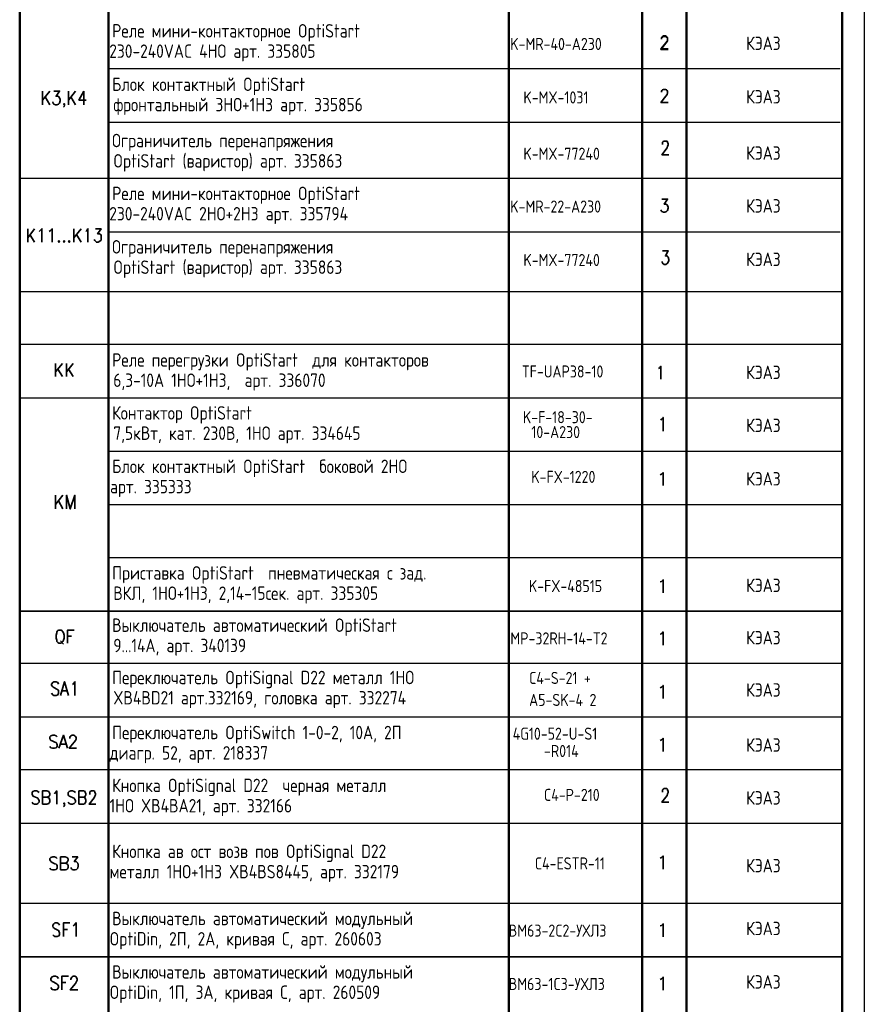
# Model space of a CAD drawing. Extents: x -832 to 0, y 8 to 596.
# Tile 17 of 18: x -189 to 0, y 206 to 426. Entities that reach past the tile are written whole.
import ezdxf

# ---------------------------------------------------------------- set-up
doc = ezdxf.new("R2010")
doc.units = 0
doc.layers.get('0').update_dxf_attribs({"lineweight": 25})
doc.layers.add('Text', color=3, linetype='Continuous')
doc.styles.add('Style1', font='romans.shx', dxfattribs={"width": 0.8})

msp = doc.modelspace()

# ---------------------------------------------------------------- linework, layer by layer
at = {"color": 0, "lineweight": 25}
msp.add_line((0, 595.55), (0, 7.87), dxfattribs=at)
at = {"color": 0, "lineweight": 50, "flags": 128}
for points in [[(-4.91, 590.63), (-4.91, 12.78)], [(-4.91, 559.22), (-4.91, 216.75)], [(-188.55, 490.94), (-188.55, 145.25)], [(-168.74, 487.01), (-168.74, 145.25)], [(-79.33, 487.01), (-79.33, 145.25)], [(-49.61, 487.01), (-49.61, 145.25)], [(-39.71, 487.01), (-39.71, 145.25)], [(-4.91, 486.25), (-4.91, 145.25)]]:
    msp.add_lwpolyline(points, dxfattribs=at)
at = {"color": 0, "lineweight": 35, "flags": 128}
for points in [[(-45.3, 421.6), (-45.3, 421.73), (-45.17, 421.98), (-45.04, 422.11), (-44.79, 422.24), (-44.41, 422.24), (-44.15, 422.11), (-44.03, 421.98), (-43.9, 421.73), (-43.9, 421.35), (-44.03, 421.09), (-44.28, 420.71), (-45.42, 419.32), (-43.77, 419.32)], [(-45.3, 421.48), (-45.3, 421.6), (-45.17, 421.86), (-45.04, 421.98), (-44.79, 422.11), (-44.41, 422.11), (-44.15, 421.98), (-44.03, 421.86), (-43.9, 421.6), (-43.9, 421.22), (-44.03, 420.97), (-44.28, 420.59), (-45.42, 419.19), (-43.77, 419.19)], [(-183.47, 409.92), (-183.47, 406.87)], [(-181.82, 409.92), (-183.47, 407.89)], [(-180.93, 409.92), (-179.66, 409.92), (-180.42, 408.78), (-180.04, 408.78), (-179.79, 408.65), (-179.66, 408.39), (-179.54, 408.01), (-179.54, 407.76), (-179.66, 407.25), (-179.92, 407), (-180.3, 406.87), (-180.55, 406.87), (-180.93, 407), (-181.06, 407.12), (-181.19, 407.51)], [(-177.63, 409.92), (-177.63, 406.87)], [(-176.11, 409.92), (-177.63, 407.89)], [(-174.2, 409.92), (-175.34, 407.89), (-173.69, 407.89)], [(-174.2, 409.92), (-174.2, 406.87)], [(-45.3, 409.66), (-45.3, 409.79), (-45.17, 410.05), (-45.04, 410.17), (-44.79, 410.3), (-44.41, 410.3), (-44.15, 410.17), (-44.03, 410.05), (-43.9, 409.79), (-43.9, 409.54), (-44.03, 409.16), (-44.28, 408.78), (-45.42, 407.38), (-43.77, 407.38)], [(-182.84, 408.65), (-181.82, 406.87)], [(-178.52, 407), (-178.65, 406.87), (-178.77, 407), (-178.65, 407.12), (-178.52, 407), (-178.52, 406.74), (-178.65, 406.49), (-178.77, 406.36)], [(-177.12, 408.65), (-176.11, 406.87)], [(-45.04, 397.98), (-45.04, 398.11), (-45.04, 398.49), (-44.92, 398.62), (-44.66, 398.74), (-44.15, 398.74), (-43.9, 398.62), (-43.9, 398.49), (-43.77, 398.11), (-43.77, 397.85), (-43.9, 397.6), (-44.03, 397.22), (-45.17, 395.69), (-43.65, 395.69)], [(-45.17, 385.79), (-43.9, 385.79), (-44.66, 384.65), (-44.28, 384.65), (-44.03, 384.52), (-43.9, 384.39), (-43.77, 384.01), (-43.77, 383.76), (-43.9, 383.25), (-44.15, 382.99), (-44.53, 382.87), (-44.79, 382.87), (-45.17, 382.99), (-45.3, 383.12), (-45.42, 383.38)], [(-186.77, 379.18), (-186.77, 376.14)], [(-185.25, 379.18), (-186.77, 377.15)], [(-184.23, 378.55), (-183.98, 378.8), (-183.6, 379.18), (-183.6, 376.14)], [(-181.95, 378.55), (-181.69, 378.8), (-181.31, 379.18), (-181.31, 376.14)], [(-176.49, 379.18), (-176.49, 376.14)], [(-174.84, 379.18), (-176.49, 377.15)], [(-173.82, 378.55), (-173.57, 378.8), (-173.31, 379.18), (-173.31, 376.14)], [(-171.66, 379.18), (-170.39, 379.18), (-171.15, 378.04), (-170.77, 378.04), (-170.52, 377.91), (-170.39, 377.79), (-170.39, 377.28), (-170.39, 377.03), (-170.39, 376.64), (-170.65, 376.39), (-171.03, 376.14), (-171.41, 376.14), (-171.66, 376.39), (-171.79, 376.52), (-171.92, 376.77)], [(-186.27, 377.91), (-185.25, 376.14)], [(-179.79, 376.52), (-179.92, 376.39), (-179.79, 376.14), (-179.66, 376.39), (-179.79, 376.52)], [(-178.65, 376.52), (-178.77, 376.39), (-178.65, 376.14), (-178.52, 376.39), (-178.65, 376.52)], [(-177.5, 376.52), (-177.63, 376.39), (-177.5, 376.14), (-177.38, 376.39), (-177.5, 376.52)], [(-175.85, 377.91), (-174.84, 376.14)], [(-45.04, 374.23), (-43.77, 374.23), (-44.41, 373.09), (-44.03, 373.09), (-43.9, 372.96), (-43.77, 372.83), (-43.65, 372.33), (-43.65, 372.07), (-43.77, 371.69), (-43.9, 371.44), (-44.28, 371.18), (-44.66, 371.18), (-45.04, 371.44), (-45.04, 371.56), (-45.17, 371.82)], [(-180.55, 349.09), (-180.55, 346.16)], [(-179.03, 349.09), (-180.55, 347.18)], [(-180.04, 347.82), (-179.03, 346.16)], [(-178.14, 349.09), (-178.14, 346.16)], [(-176.61, 349.09), (-178.14, 347.18)], [(-177.63, 347.82), (-176.61, 346.16)], [(-45.93, 347.94), (-45.68, 348.07), (-45.42, 348.45), (-45.42, 345.53)], [(-45.42, 336.39), (-45.3, 336.64), (-44.92, 337.02), (-44.92, 333.97)], [(-45.55, 324.19), (-45.3, 324.32), (-44.92, 324.7), (-44.92, 321.78)], [(-180.55, 319.62), (-180.55, 316.57)], [(-178.9, 319.62), (-180.55, 317.59)], [(-178.14, 316.57), (-178.14, 319.62), (-177.25, 316.57), (-176.23, 319.62), (-176.23, 316.57)], [(-179.92, 318.35), (-178.9, 316.57)], [(-45.55, 300.26), (-45.3, 300.39), (-44.92, 300.77), (-44.92, 297.85)], [(-179.79, 289.52), (-180.04, 289.4), (-180.3, 289.14), (-180.3, 288.89), (-180.42, 288.38), (-180.42, 287.74), (-180.3, 287.24), (-180.3, 286.98), (-180.04, 286.73), (-179.79, 286.6), (-179.28, 286.6), (-179.15, 286.73), (-178.9, 286.98), (-178.77, 287.24), (-178.65, 287.74), (-178.65, 288.38), (-178.77, 288.89), (-178.9, 289.14), (-179.15, 289.4), (-179.28, 289.52), (-179.79, 289.52)], [(-177.88, 286.6), (-177.88, 289.52), (-176.36, 289.52)], [(-45.55, 288.58), (-45.3, 288.71), (-44.92, 289.09), (-44.92, 286.17)], [(-179.41, 287.11), (-178.77, 286.35)], [(-177.88, 288.13), (-177, 288.13)], [(-179.92, 277.46), (-180.04, 277.84), (-180.42, 277.97), (-180.93, 277.97), (-181.19, 277.84), (-181.44, 277.46), (-181.44, 277.2), (-181.31, 276.95), (-181.19, 276.82), (-180.93, 276.7), (-180.3, 276.31), (-180.04, 276.19), (-179.92, 276.06), (-179.92, 275.81), (-179.92, 275.43), (-180.04, 275.04), (-180.42, 274.92), (-180.93, 274.92), (-181.19, 275.04), (-181.44, 275.43)], [(-179.41, 274.92), (-178.52, 277.97), (-177.63, 274.92)], [(-176.74, 277.33), (-176.61, 277.46), (-176.23, 277.97), (-176.23, 274.92)], [(-45.55, 276.64), (-45.3, 276.77), (-44.92, 277.15), (-44.92, 274.23)], [(-179.03, 275.93), (-177.88, 275.93)], [(-180.17, 265.65), (-180.42, 265.9), (-180.81, 266.03), (-181.19, 266.03), (-181.57, 265.9), (-181.82, 265.65), (-181.82, 265.27), (-181.69, 265.01), (-181.57, 264.88), (-181.31, 264.76), (-180.68, 264.5), (-180.42, 264.38), (-180.3, 264.12), (-180.17, 263.87), (-180.17, 263.49), (-180.42, 263.23), (-180.81, 263.11), (-181.19, 263.11), (-181.57, 263.23), (-181.82, 263.49)], [(-179.79, 263.11), (-178.77, 266.03), (-177.88, 263.11)], [(-179.41, 264), (-178.27, 264)], [(-177.38, 265.27), (-177.38, 265.52), (-177.25, 265.77), (-177.12, 265.9), (-176.87, 266.03), (-176.49, 266.03), (-176.23, 265.9), (-176.11, 265.77), (-175.98, 265.52), (-175.98, 265.14), (-176.11, 264.88), (-176.36, 264.5), (-177.5, 263.11), (-175.85, 263.11)], [(-45.55, 264.83), (-45.3, 264.96), (-44.92, 265.34), (-44.92, 262.42)], [(-184.23, 253.2), (-184.49, 253.45), (-184.74, 253.58), (-185.25, 253.58), (-185.63, 253.45), (-185.76, 253.2), (-185.76, 252.82), (-185.63, 252.57), (-185.63, 252.44), (-185.38, 252.31), (-184.62, 252.06), (-184.49, 251.93), (-184.36, 251.68), (-184.23, 251.42), (-184.23, 251.04), (-184.49, 250.79), (-184.74, 250.66), (-185.25, 250.66), (-185.63, 250.79), (-185.76, 251.04)], [(-183.47, 250.66), (-183.47, 253.58), (-182.46, 253.58), (-182.08, 253.45), (-181.95, 253.33), (-181.82, 252.95), (-181.82, 252.69), (-181.95, 252.44), (-182.08, 252.31), (-182.46, 252.18), (-183.47, 252.18)], [(-180.81, 252.95), (-180.55, 253.2), (-180.3, 253.58), (-180.3, 250.66)], [(-176.11, 253.2), (-176.36, 253.45), (-176.74, 253.58), (-177.12, 253.58), (-177.5, 253.45), (-177.76, 253.2), (-177.76, 252.82), (-177.63, 252.57), (-177.5, 252.44), (-177.25, 252.31), (-176.61, 252.06), (-176.36, 251.93), (-176.23, 251.68), (-176.11, 251.42), (-176.11, 251.04), (-176.36, 250.79), (-176.74, 250.66), (-177.12, 250.66), (-177.5, 250.79), (-177.76, 251.04)], [(-175.34, 250.66), (-175.34, 253.58), (-174.33, 253.58), (-173.95, 253.45), (-173.95, 253.33), (-173.82, 252.95), (-173.82, 252.69), (-173.95, 252.44), (-173.95, 252.31), (-174.33, 252.18), (-175.34, 252.18)], [(-172.93, 252.82), (-172.93, 252.95), (-172.93, 253.33), (-172.8, 253.45), (-172.55, 253.58), (-172.04, 253.58), (-171.79, 253.45), (-171.79, 253.33), (-171.66, 252.95), (-171.66, 252.69), (-171.79, 252.44), (-171.92, 252.06), (-173.06, 250.66), (-171.53, 250.66)], [(-45.04, 253.33), (-45.04, 253.45), (-45.04, 253.84), (-44.92, 253.96), (-44.66, 254.09), (-44.15, 254.09), (-43.9, 253.96), (-43.9, 253.84), (-43.77, 253.45), (-43.77, 253.2), (-43.9, 252.95), (-44.03, 252.57), (-45.17, 251.04), (-43.65, 251.04)], [(-182.46, 252.18), (-182.08, 252.06), (-181.95, 251.93), (-181.82, 251.55), (-181.82, 251.17), (-181.95, 250.91), (-182.08, 250.79), (-182.46, 250.66), (-183.47, 250.66)], [(-178.52, 250.79), (-178.65, 250.66), (-178.77, 250.79), (-178.65, 250.91), (-178.52, 250.79), (-178.52, 250.41), (-178.65, 250.15), (-178.77, 250.03)], [(-174.33, 252.18), (-173.95, 252.06), (-173.95, 251.93), (-173.82, 251.55), (-173.82, 251.17), (-173.95, 250.91), (-173.95, 250.79), (-174.33, 250.66), (-175.34, 250.66)], [(-180.17, 238.47), (-180.42, 238.72), (-180.81, 238.85), (-181.19, 238.85), (-181.57, 238.72), (-181.82, 238.47), (-181.82, 238.21), (-181.69, 237.96), (-181.57, 237.83), (-181.31, 237.58), (-180.68, 237.33), (-180.42, 237.2), (-180.3, 237.07), (-180.17, 236.82), (-180.17, 236.31), (-180.42, 236.06), (-180.81, 235.93), (-181.19, 235.93), (-181.57, 236.06), (-181.82, 236.31)], [(-179.41, 235.93), (-179.41, 238.85), (-178.39, 238.85), (-178.01, 238.72), (-177.88, 238.6), (-177.76, 238.34), (-177.76, 238.09), (-177.88, 237.83), (-178.01, 237.58), (-178.39, 237.45), (-179.41, 237.45)], [(-176.87, 238.85), (-175.6, 238.85), (-176.36, 237.83), (-175.98, 237.83), (-175.73, 237.58), (-175.6, 237.45), (-175.47, 237.07), (-175.47, 236.82), (-175.6, 236.31), (-175.85, 236.06), (-176.23, 235.93), (-176.61, 235.93), (-176.87, 236.06), (-177, 236.18), (-177.12, 236.44)], [(-45.55, 238.55), (-45.3, 238.68), (-44.92, 239.06), (-44.92, 236.14)], [(-178.39, 237.45), (-178.01, 237.33), (-177.88, 237.2), (-177.76, 236.94), (-177.76, 236.44), (-177.88, 236.18), (-178.01, 236.06), (-178.39, 235.93), (-179.41, 235.93)], [(-179.66, 223.61), (-179.79, 223.86), (-180.17, 224.12), (-180.68, 224.12), (-180.93, 223.86), (-181.19, 223.61), (-181.19, 223.36), (-181.06, 223.1), (-180.93, 222.97), (-180.81, 222.85), (-180.04, 222.47), (-179.79, 222.34), (-179.79, 222.21), (-179.66, 221.96), (-179.66, 221.45), (-179.79, 221.2), (-180.17, 221.07), (-180.68, 221.07), (-180.93, 221.2), (-181.19, 221.45)], [(-178.77, 221.07), (-178.77, 224.12), (-177.38, 224.12)], [(-178.77, 222.59), (-177.88, 222.59)], [(-176.61, 223.48), (-176.36, 223.61), (-175.98, 224.12), (-175.98, 221.07)], [(-45.55, 223.42), (-45.3, 223.54), (-44.92, 223.93), (-44.92, 221)], [(-179.92, 211.67), (-180.17, 212.05), (-180.55, 212.18), (-180.93, 212.18), (-181.31, 212.05), (-181.57, 211.67), (-181.57, 211.42), (-181.44, 211.16), (-181.31, 211.04), (-181.06, 210.91), (-180.42, 210.53), (-180.17, 210.4), (-180.04, 210.27), (-179.92, 210.02), (-179.92, 209.64), (-180.17, 209.26), (-180.55, 209.13), (-180.93, 209.13), (-181.31, 209.26), (-181.57, 209.64)], [(-179.15, 209.13), (-179.15, 212.18), (-177.63, 212.18)], [(-177.12, 211.42), (-177.12, 211.54), (-177, 211.93), (-176.87, 212.05), (-176.61, 212.18), (-176.23, 212.18), (-175.98, 212.05), (-175.85, 211.93), (-175.73, 211.54), (-175.73, 211.29), (-175.85, 211.04), (-176.11, 210.53), (-177.25, 209.13), (-175.6, 209.13)], [(-45.55, 211.48), (-45.3, 211.61), (-44.92, 211.99), (-44.92, 209.07)], [(-179.15, 210.78), (-178.27, 210.78)]]:
    msp.add_lwpolyline(points, dxfattribs=at)
at = {"color": 0, "lineweight": 25, "flags": 128}
for points in [[(-5.42, 414.87), (-168.74, 414.87)], [(-5.42, 402.93), (-168.74, 402.93)], [(-4.91, 390.36), (-188.55, 390.36)], [(-5.42, 378.42), (-168.74, 378.42)], [(-4.91, 365.09), (-188.55, 365.09)], [(-4.91, 353.28), (-188.55, 353.28)], [(-4.91, 341.34), (-188.55, 341.34)], [(-4.91, 329.4), (-168.74, 329.4)], [(-4.91, 317.46), (-168.74, 317.46)], [(-4.91, 305.65), (-168.74, 305.65)], [(-4.91, 293.71), (-188.55, 293.71), (-4.91, 293.71)], [(-4.91, 282.03), (-188.55, 282.03)], [(-4.91, 270.09), (-188.55, 270.09)], [(-4.91, 258.28), (-188.55, 258.28)], [(-4.91, 246.34), (-188.55, 246.34)], [(-4.91, 228.44), (-188.55, 228.44)], [(-4.91, 216.5), (-188.55, 216.5), (-4.91, 216.5), (-188.55, 216.5)]]:
    msp.add_lwpolyline(points, dxfattribs=at)

# ---------------------------------------------------------------- texts
at = {"layer": 'Text', "style": 'Style1', "width": 0.8}
for s, height, p in [('Реле мини-контакторное OptiStart ', 3, (-167.92, 421.88)), (' 230-240VAC 4НО арт. 335805  ', 3, (-170.15, 417.34)), (' K-MR-40-A230', 2.7, (-80.47, 419.09)), ('КЭАЗ', 3, (-26.39, 419.09)), ('Блок контактный OptiStart ', 3, (-167.92, 409.94)), ('K-MX-1031 ', 2.7, (-76.1, 407.15)), ('КЭАЗ', 3, (-26.39, 407.15)), ('фронтальный 3НО+1НЗ арт. 335856 ', 3, (-167.66, 405.4)), ('Ограничитель перенапряжения ', 3, (-167.92, 397.37)), ('OptiStart (варистор) арт. 335863 ', 3, (-167.66, 392.83)), ('K-MX-77240', 2.7, (-76.1, 394.58)), ('КЭАЗ', 3, (-26.39, 394.58)), ('Реле мини-контакторное OptiStart ', 3, (-167.92, 385.56)), (' K-MR-22-A230', 2.7, (-80.47, 382.77)), ('КЭАЗ', 3, (-26.39, 382.77)), (' 230-240VAC 2НО+2НЗ арт. 335794  ', 3, (-170.15, 381.02)), ('Ограничитель перенапряжения ', 3, (-167.92, 373.62)), ('OptiStart (варистор) арт. 335863 ', 3, (-167.66, 369.08)), ('K-MX-77240', 2.7, (-76.1, 370.83)), ('КЭАЗ', 3, (-26.39, 370.83)), ('Реле перегрузки OptiStart  для контакторов ', 3, (-167.92, 348.36)), ('TF-UAP38-10', 2.7, (-76.47, 345.93)), ('КЭАЗ', 3, (-26.39, 345.58)), ('6,3-10А 1НО+1НЗ,  арт. 336070', 3, (-167.66, 343.83)), ('Контактор OptiStart ', 3, (-167.92, 336.53)), ('K-F-18-30-', 2.7, (-76.21, 335.72)), ('КЭАЗ', 3, (-26.39, 333.74)), ('7,5кВт, кат. 230В, 1НО арт. 334645', 3, (-167.66, 332)), ('10-A230', 2.7, (-74.34, 332.39)), ('Блок контактный OptiStart  боковой 2НО ', 3, (-167.92, 324.6)), ('K-FX-1220', 2.7, (-74.34, 322.39)), ('КЭАЗ', 3, (-26.39, 321.81)), (' арт. 335333', 3, (-169.97, 320.06)), ('Приставка OptiStart  пневматическая с зад.  ', 3, (-167.92, 300.79)), ('ВКЛ, 1НО+1НЗ, 2,14-15сек. арт. 335305', 3, (-167.66, 296.25)), ('K-FX-48515', 2.7, (-74.88, 297.99)), ('КЭАЗ', 3, (-26.39, 298)), ('Выключатель автоматический OptiStart ', 3, (-167.92, 289.11)), ('MP-32RH-14-T2', 2.7, (-79.01, 286.31)), ('КЭАЗ', 3, (-26.39, 286.32)), ('9...14A, арт. 340139', 3, (-167.66, 284.57)), ('Переключатель OptiSignal D22 металл 1НО  ', 3, (-167.92, 277.42)), ('C4-S-21 +', 2.7, (-74.83, 277.47)), ('КЭАЗ', 3, (-26.39, 274.64)), ('XB4BD21 арт.332169, головка арт. 332274', 3, (-167.66, 272.89)), ('A5-SK-4 2', 2.7, (-74.83, 272.56)), ('Переключатель OptiSwitch 1-0-2, 10A, 2П ', 3, (-167.92, 265.13)), ('4G10-52-U-S1', 2.7, (-78.49, 265.02)), ('КЭАЗ', 3, (-26.39, 262.34)), (' диагр. 52, арт. 218337', 3, (-170.08, 260.59)), ('-R014', 2.7, (-71.51, 261.15)), ('Кнопка OptiSignal D22  черная металл ', 3, (-167.92, 253.32)), ('C4-P-210', 2.7, (-71.51, 251.35)), ('КЭАЗ', 3, (-26.39, 250.53)), (' 1НО XB4BA21, арт. 332166', 3, (-170.08, 248.78)), ('Кнопка ав ост возв пов OptiSignal D22  ', 3, (-167.92, 238.59)), ('C4-ESTR-11', 2.7, (-73.56, 236.04)), ('КЭАЗ', 3, (-26.39, 235.39)), (' металл 1НО+1НЗ XB4BS8445, арт. 332179', 3, (-170.08, 234.05)), ('Выключатель автоматический модульный ', 3, (-167.92, 223.59)), ('КЭАЗ', 3, (-26.39, 221.36)), (' OptiDin, 2П, 2А, кривая С, арт. 260603 ', 3, (-170.08, 219.05)), ('BM63-2C2-УХЛ3', 2.7, (-79.39, 221.03)), ('Выключатель автоматический модульный  ', 3, (-167.92, 211.65)), ('BM63-1C3-УХЛ3', 2.7, (-79.39, 209.1)), ('КЭАЗ', 3, (-26.39, 209.42)), (' OptiDin, 1П, 3А, кривая С, арт. 260509', 3, (-170.08, 207.11))]:
    msp.add_text(s, height=height, dxfattribs=at).set_placement(p)

doc.saveas('drawing.dxf')
